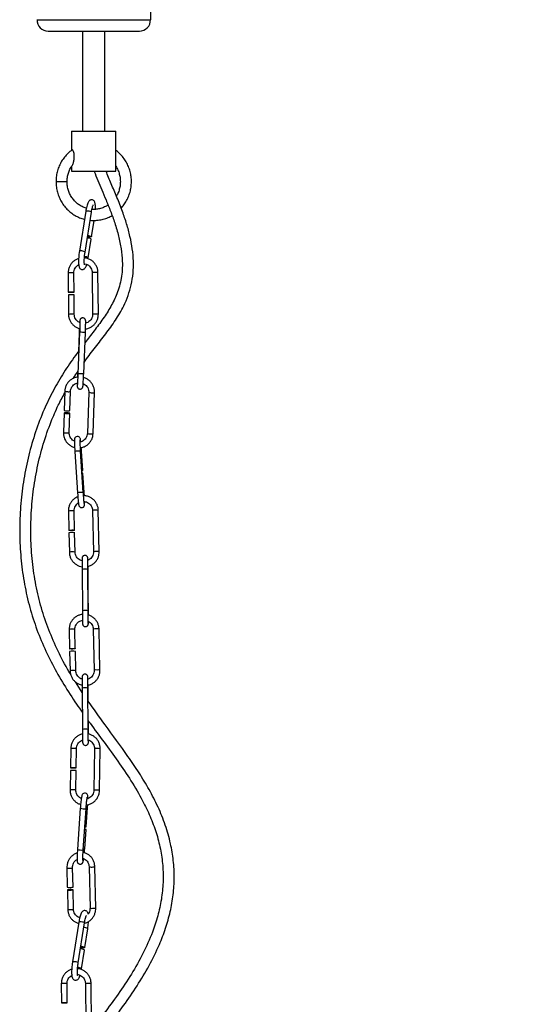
# Model space of a CAD drawing. Header units: millimetres. Extents: x 38 to 185, y 25 to 267.
# Tile 7 of 13: x 65 to 88, y 139 to 183. Entities that reach past the tile are written whole.
import ezdxf

# ---------------------------------------------------------------- set-up
doc = ezdxf.new("R2010")
doc.units = ezdxf.units.MM
doc.styles.add('SLDTEXTSTYLE0', font='TXT', dxfattribs={"width": 0.75})
doc.dimstyles.new('SLDDIMSTYLE0', dxfattribs={"dimtxt": 3.5, "dimasz": 3.302, "dimexe": 0, "dimexo": 0.0625, "dimgap": 0.875, "dimtad": 1, "dimdec": 0, "dimlfac": 10, "dimrnd": 1e-09, "dimzin": 12, "dimdsep": 46, "dimtxsty": 'SLDTEXTSTYLE0', "dimsah": 1, "dimcen": 0.09, "dimadec": 0, "dimazin": 3, "dimtfac": 1, "dimtdec": 0, "dimtofl": 0, "dimtmove": 0, "dimatfit": 3, "dimfxl": 0, "dimfrac": 2, "dimtolj": 1, "dimtzin": 12, "dimarcsym": 0})

# ---------------------------------------------------------------- blocks, each defined once
blk = doc.blocks.new('_D')
at = {"color": 7, "linetype": 'Continuous', "lineweight": 18}
for p, q in [((75.375, 190.379), (111.52, 190.379)), ((110.52, 190.379), (110.52, 25.266)), ((69.144, 25.266), (111.52, 25.266))]:
    blk.add_line(p, q, dxfattribs=at)
for points in [[(110.52, 190.379), (110.012, 187.077), (111.028, 187.077)], [(110.52, 25.266), (111.028, 28.568), (110.012, 28.568)]]:
    blk.add_solid(points, dxfattribs=at)
at = {"color": 7, "linetype": 'Continuous', "lineweight": 18, "insert": (106.008, 103.559), "char_height": 3.5, "attachment_point": 1, "rotation": 90, "style": 'SLDTEXTSTYLE0'}
blk.add_mtext('1651', dxfattribs=at)

msp = doc.modelspace()

# ---------------------------------------------------------------- linework, layer by layer
at = {"color": 1, "linetype": 'Continuous', "lineweight": 25}
for p, q in [((66.063, 183.295), (68.625, 183.295)), ((68.625, 183.295), (71.188, 183.295)), ((67.422, 175.983), (66.922, 175.983))]:
    msp.add_line(p, q, dxfattribs=at)
at = {"color": 7, "linetype": 'Continuous', "lineweight": 25}
for p, q in [((66.563, 182.779), (68.625, 182.779)), ((68.125, 182.779), (68.125, 178.261)), ((68.625, 182.779), (70.688, 182.779)), ((69.125, 178.261), (69.125, 182.779)), ((67.625, 178.261), (67.625, 177.399)), ((67.625, 178.261), (69.625, 178.261)), ((69.625, 177.166), (69.625, 178.261)), ((69.625, 176.461), (69.625, 177.166)), ((67.625, 176.674), (67.625, 176.461)), ((67.625, 176.461), (69.625, 176.461)), ((68.265, 174.646), (67.979, 172.845)), ((68.236, 172.804), (68.522, 174.605)), ((68.533, 173.501), (68.649, 174.236)), ((68.38, 172.541), (68.514, 173.385)), ((67.979, 172.845), (67.98, 172.84)), ((67.47, 171.867), (67.478, 170.994)), ((67.738, 170.996), (67.73, 171.87)), ((68.559, 171.878), (68.578, 170.008)), ((68.838, 170.01), (68.819, 171.88)), ((67.479, 170.874), (67.488, 169.997)), ((67.748, 170), (67.739, 170.876)), ((67.989, 169.186), (67.912, 167.318)), ((67.968, 169.152), (67.933, 168.319)), ((67.989, 169.186), (67.989, 169.186)), ((68.172, 167.307), (68.249, 169.175)), ((67.895, 167.398), (67.89, 167.285)), ((67.319, 166.527), (67.289, 165.659)), ((67.549, 165.651), (67.579, 166.518)), ((68.402, 166.478), (68.339, 164.62)), ((68.599, 164.612), (68.662, 166.469)), ((67.285, 165.54), (67.256, 164.67)), ((67.516, 164.661), (67.545, 165.531)), ((67.775, 163.81), (67.896, 161.944)), ((68.156, 161.961), (68.034, 163.827)), ((68.131, 162.949), (68.075, 163.82)), ((68.196, 161.954), (68.139, 162.829)), ((67.483, 161.121), (67.503, 160.251)), ((67.763, 160.257), (67.743, 161.127)), ((68.573, 161.145), (68.615, 159.282)), ((68.875, 159.287), (68.833, 161.151)), ((67.505, 160.131), (67.525, 159.258)), ((67.785, 159.263), (67.765, 160.137)), ((68.099, 158.483), (68.113, 156.618)), ((68.373, 156.62), (68.359, 158.485)), ((68.377, 157.533), (68.371, 158.404)), ((68.385, 156.539), (68.378, 157.413)), ((68.386, 156.426), (68.385, 156.539)), ((67.516, 155.77), (67.536, 154.899)), ((67.795, 154.905), (67.776, 155.776)), ((68.606, 155.794), (68.647, 153.93)), ((68.907, 153.936), (68.866, 155.8)), ((67.538, 154.78), (67.558, 153.906)), ((67.818, 153.912), (67.798, 154.786)), ((68.103, 152.93), (67.8, 153.409)), ((68.101, 153.122), (68.115, 151.257)), ((68.375, 151.259), (68.361, 153.124)), ((68.377, 152.539), (68.374, 153.043)), ((68.388, 151.178), (68.384, 151.655)), ((67.585, 150.401), (67.572, 149.528)), ((67.832, 149.524), (67.845, 150.397)), ((68.659, 150.391), (68.631, 148.523)), ((68.891, 148.519), (68.919, 150.387)), ((67.57, 149.408), (67.557, 148.533)), ((67.817, 148.529), (67.83, 149.405)), ((68.021, 147.703), (67.891, 145.84)), ((68.151, 145.822), (68.28, 147.685)), ((68.286, 146.862), (68.347, 147.733)), ((68.217, 145.869), (68.278, 146.743)), ((67.411, 145.01), (67.431, 144.139)), ((67.691, 144.145), (67.671, 145.016)), ((68.415, 145.061), (68.458, 143.196)), ((68.717, 143.202), (68.675, 145.067)), ((67.434, 144.019), (67.454, 143.145)), ((67.714, 143.151), (67.694, 144.025)), ((67.954, 142.567), (67.668, 140.766)), ((67.925, 140.725), (68.211, 142.526)), ((68.222, 141.422), (68.356, 142.263)), ((68.07, 140.462), (68.204, 141.306)), ((67.668, 140.766), (67.669, 140.761)), ((67.159, 139.788), (67.168, 138.915)), ((67.428, 138.917), (67.419, 139.791)), ((68.249, 139.799), (68.267, 137.929)), ((68.527, 137.931), (68.509, 139.801))]:
    msp.add_line(p, q, dxfattribs=at)
at = {"color": 1, "linetype": 'Continuous', "lineweight": 25, "flags": 128}
for points in [[(68.522, 174.605), (68.52, 174.61), (68.504, 174.623), (68.471, 174.637), (68.426, 174.649), (68.376, 174.657), (68.328, 174.66), (68.291, 174.659), (68.269, 174.652), (68.265, 174.646)], [(68.236, 172.804), (68.234, 172.809), (68.218, 172.822), (68.185, 172.836), (68.14, 172.848), (68.09, 172.856), (68.043, 172.859), (68.005, 172.857), (67.983, 172.851), (67.979, 172.845)], [(67.968, 169.153), (67.979, 169.154), (67.988, 169.154)], [(67.89, 167.285), (67.901, 167.286), (67.909, 167.286)], [(68.211, 142.526), (68.21, 142.531), (68.194, 142.545), (68.16, 142.558), (68.115, 142.57), (68.065, 142.578), (68.018, 142.582), (67.98, 142.58), (67.958, 142.573), (67.954, 142.567)], [(67.925, 140.725), (67.924, 140.73), (67.908, 140.743), (67.874, 140.757), (67.829, 140.769), (67.779, 140.777), (67.732, 140.78), (67.694, 140.778), (67.672, 140.772), (67.668, 140.766)]]:
    msp.add_lwpolyline(points, dxfattribs=at)
at = {"color": 7, "linetype": 'Continuous', "lineweight": 25, "flags": 128}
for points in [[(68.355, 173.555), (68.387, 173.552), (68.437, 173.544), (68.482, 173.532), (68.515, 173.519), (68.532, 173.506), (68.528, 173.495), (68.506, 173.488), (68.469, 173.486), (68.422, 173.489), (68.371, 173.498), (68.347, 173.504)], [(67.605, 170.995), (67.655, 170.995), (67.698, 170.996), (67.727, 170.996), (67.738, 170.996), (67.729, 170.996), (67.702, 170.996), (67.66, 170.995), (67.611, 170.995), (67.561, 170.994), (67.518, 170.994), (67.489, 170.994), (67.478, 170.994), (67.487, 170.994), (67.514, 170.994), (67.556, 170.994), (67.605, 170.995)], [(67.401, 165.522), (67.452, 165.521), (67.497, 165.522), (67.529, 165.525), (67.544, 165.53), (67.54, 165.536), (67.516, 165.541), (67.477, 165.546), (67.429, 165.55), (67.379, 165.551), (67.334, 165.55), (67.301, 165.546), (67.286, 165.542), (67.291, 165.536), (67.314, 165.53), (67.353, 165.525), (67.401, 165.522)], [(68.04, 164.244), (68.031, 164.314), (68.022, 164.372), (68.014, 164.399), (68.006, 164.418), (67.99, 164.442), (67.961, 164.467), (67.92, 164.485), (67.872, 164.488), (67.827, 164.473), (67.797, 164.451), (67.778, 164.427), (67.767, 164.405), (67.761, 164.388), (67.758, 164.373), (67.756, 164.352), (67.754, 164.305), (67.755, 164.232), (67.758, 164.131), (67.763, 164.014), (67.77, 163.886), (67.775, 163.81), (67.775, 163.81)], [(68.092, 162.947), (68.12, 162.948), (68.131, 162.949), (68.123, 162.948), (68.097, 162.946), (68.092, 162.945)], [(67.633, 160.264), (67.683, 160.264), (67.725, 160.263), (67.753, 160.26), (67.763, 160.256), (67.753, 160.252), (67.724, 160.248), (67.682, 160.245), (67.632, 160.243), (67.583, 160.243), (67.541, 160.244), (67.512, 160.247), (67.503, 160.251), (67.513, 160.255), (67.541, 160.259), (67.583, 160.262), (67.633, 160.264)], [(68.366, 157.537), (68.367, 157.536), (68.377, 157.533), (68.368, 157.529), (68.366, 157.529)], [(67.666, 154.913), (67.716, 154.913), (67.758, 154.912), (67.786, 154.909), (67.795, 154.905), (67.785, 154.901), (67.757, 154.897), (67.715, 154.894), (67.665, 154.892), (67.615, 154.891), (67.573, 154.893), (67.545, 154.896), (67.536, 154.899), (67.546, 154.904), (67.574, 154.908), (67.616, 154.911), (67.666, 154.913)], [(67.68, 149.531), (67.73, 149.53), (67.777, 149.529), (67.812, 149.527), (67.83, 149.525), (67.829, 149.524), (67.808, 149.522), (67.771, 149.522), (67.724, 149.522), (67.673, 149.523), (67.627, 149.524), (67.592, 149.526), (67.574, 149.528), (67.575, 149.529), (67.596, 149.531), (67.632, 149.531), (67.68, 149.531)], [(68.364, 148.139), (68.364, 148.142), (68.362, 148.219), (68.354, 148.285), (68.345, 148.312), (68.328, 148.34), (68.297, 148.369), (68.253, 148.388), (68.204, 148.39), (68.162, 148.377), (68.133, 148.356), (68.114, 148.334), (68.102, 148.314), (68.093, 148.294), (68.084, 148.263), (68.069, 148.185), (68.057, 148.098), (68.045, 147.985), (68.033, 147.86), (68.023, 147.735), (68.021, 147.703), (68.021, 147.703)], [(68.214, 146.742), (68.234, 146.741), (68.265, 146.741), (68.278, 146.742), (68.271, 146.745), (68.245, 146.749), (68.215, 146.753)], [(67.614, 144.015), (67.656, 144.018), (67.684, 144.021), (67.694, 144.025), (67.684, 144.028), (67.655, 144.03), (67.613, 144.031), (67.563, 144.031), (67.513, 144.029), (67.471, 144.026), (67.443, 144.023), (67.434, 144.019), (67.444, 144.016), (67.473, 144.014), (67.515, 144.013), (67.565, 144.013), (67.614, 144.015)], [(68.044, 141.476), (68.076, 141.473), (68.126, 141.465), (68.171, 141.453), (68.205, 141.44), (68.221, 141.427), (68.218, 141.416), (68.196, 141.409), (68.158, 141.407), (68.111, 141.411), (68.061, 141.419), (68.036, 141.425)], [(67.295, 138.916), (67.345, 138.916), (67.388, 138.917), (67.417, 138.917), (67.428, 138.917), (67.419, 138.917), (67.391, 138.917), (67.35, 138.916), (67.3, 138.916), (67.25, 138.915), (67.208, 138.915), (67.179, 138.915), (67.168, 138.915), (67.176, 138.915), (67.204, 138.915), (67.245, 138.915), (67.295, 138.916)]]:
    msp.add_lwpolyline(points, dxfattribs=at)
at = {"color": 7, "linetype": 'Continuous', "lineweight": 25}
for centre, radius, start, end in [((77.517, 183.498), 6.332, 141.1279, 181.8332), ((66.563, 183.279), 0.5, 178.1668, 270), ((70.688, 183.279), 0.5, 270, 1.8332), ((68.363, 173.208), 0.233, 49.3635, 96.4557), ((67.976, 129.467), 41.41, 90.5105, 90.6865), ((67.954, 139.546), 31.331, 90.3925, 90.6353), ((67.385, 165.887), 0.247, 247.266, 274.8101), ((67.461, 165.897), 0.262, 257.835, 289.7436), ((68.136, 162.444), 0.384, 89.5913, 95.5388), ((67.606, 159.791), 0.354, 85.2278, 106.5243), ((67.677, 159.738), 0.408, 77.4976, 95.796), ((68.367, 157.398), 0.0191, 52.6098, 90.3308), ((67.639, 154.44), 0.354, 85.2278, 106.5243), ((67.71, 154.387), 0.408, 77.4976, 95.796), ((67.64, 148.746), 0.666, 86.7424, 96.0243), ((67.713, 148.453), 0.959, 82.9871, 92.1029), ((68.251, 147.086), 0.226, 262.7907, 278.9442), ((67.534, 144.717), 0.588, 259.911, 277.5828), ((67.621, 144.384), 0.249, 267.811, 286.3137), ((68.052, 141.129), 0.233, 49.3644, 96.4557)]:
    msp.add_arc(centre, radius, start, end, dxfattribs=at)
at = {"color": 1, "linetype": 'Continuous', "lineweight": 25}
for centre, radius, start, end in [((68.231, 172.366), 0.23, 49.3791, 95.4967), ((67.974, 129.681), 42.189, 90.5114, 90.6842), ((67.932, 141.879), 29.991, 90.3871, 90.6407), ((69.067, 129.36), 42.521, 90.5128, 90.6842), ((69.108, 132.275), 39.606, 90.4178, 90.6099), ((67.996, 127.479), 42.521, 90.5128, 90.6842), ((67.966, 138.316), 31.685, 90.3938, 90.6339), ((69.081, 127.823), 42.188, 90.5114, 90.6842), ((69.114, 131.745), 38.266, 90.4145, 90.6133), ((68.049, 167.487), 1.699, 83.2214, 91.9956), ((67.971, 165.621), 1.698, 83.216, 91.9984), ((67.414, 166.755), 0.247, 247.2658, 274.8102), ((67.49, 166.767), 0.264, 257.9326, 289.5942), ((68.497, 166.706), 0.247, 247.2758, 274.8046), ((68.569, 166.772), 0.316, 260.6245, 286.9541), ((67.351, 164.897), 0.247, 247.2626, 274.812), ((67.427, 164.908), 0.262, 257.8443, 289.7296), ((68.434, 164.848), 0.247, 247.2684, 274.8076), ((68.507, 164.914), 0.316, 260.6262, 286.9524), ((68.246, 158.573), 5.258, 92.3117, 95.1451), ((68.072, 163.414), 0.406, 89.681, 95.5142), ((68.367, 156.714), 5.251, 92.3091, 95.1463), ((68.194, 161.561), 0.394, 89.6928, 95.4419), ((67.584, 160.781), 0.354, 85.2264, 106.5244), ((67.655, 160.728), 0.408, 77.5004, 95.7945), ((68.666, 160.878), 0.283, 82.5081, 109.2427), ((68.744, 160.752), 0.408, 77.4983, 95.7967), ((67.626, 158.918), 0.355, 85.2339, 106.5129), ((67.696, 158.865), 0.408, 77.4976, 95.796), ((68.708, 159.014), 0.284, 82.5332, 109.2111), ((68.786, 158.888), 0.409, 77.5088, 95.7901), ((68.233, 157.977), 0.523, 76.0575, 104.8489), ((68.359, 158.388), 0.0194, 53.2045, 90.0997), ((68.246, 156.115), 0.521, 75.9817, 104.9023), ((67.617, 155.43), 0.354, 85.2278, 106.5243), ((67.688, 155.377), 0.408, 77.4976, 95.796), ((68.699, 155.526), 0.283, 82.5058, 109.2436), ((68.777, 155.401), 0.408, 77.4989, 95.7974), ((67.659, 153.566), 0.355, 85.2371, 106.5098), ((67.729, 153.513), 0.408, 77.4976, 95.796), ((68.741, 153.662), 0.284, 82.5332, 109.2111), ((68.819, 153.537), 0.409, 77.5122, 95.7867), ((68.235, 152.616), 0.523, 76.0575, 104.8489), ((68.362, 153.027), 0.0194, 53.2035, 90.101), ((68.249, 150.754), 0.521, 75.9836, 104.9017), ((67.655, 149.739), 0.666, 86.7419, 96.0279), ((67.728, 149.444), 0.96, 82.9958, 92.0965), ((68.729, 149.729), 0.666, 86.7424, 96.0243), ((68.793, 149.241), 1.154, 83.7581, 91.3319), ((67.627, 147.871), 0.666, 86.7419, 96.0279), ((67.7, 147.571), 0.965, 83.0233, 92.0779), ((68.701, 147.86), 0.666, 86.7419, 96.0279), ((68.765, 147.372), 1.153, 83.7553, 91.3325), ((68.215, 148.633), 0.95, 258.1686, 273.898), ((68.312, 147.953), 0.223, 262.954, 278.9179), ((68.086, 146.773), 0.953, 258.1909, 273.8639), ((68.182, 146.092), 0.225, 262.7622, 278.9781), ((67.514, 145.589), 0.588, 259.9095, 277.5862), ((67.602, 145.254), 0.248, 267.7799, 286.3704), ((68.518, 145.643), 0.591, 259.978, 277.5404), ((68.605, 145.306), 0.249, 267.8162, 286.3042), ((67.557, 143.723), 0.587, 259.9033, 277.5905), ((67.644, 143.389), 0.249, 267.8111, 286.3137), ((68.561, 143.774), 0.587, 259.9025, 277.5876), ((68.648, 143.441), 0.249, 267.8278, 286.2926), ((68.204, 142.086), 0.233, 49.3795, 96.448), ((67.92, 140.288), 0.23, 49.3791, 95.4967), ((67.664, 97.586), 42.205, 90.5121, 90.6849), ((67.66, 105.57), 34.222, 90.4034, 90.6256), ((68.753, 97.595), 42.206, 90.5121, 90.6849), ((68.82, 97.799), 42.003, 90.424, 90.6051)]:
    msp.add_arc(centre, radius, start, end, dxfattribs=at)
at = {"color": 7, "linetype": 'Continuous', "lineweight": 25}
for points, knots in [([(67.657, 177.423), (67.622, 177.397), (67.525, 177.325), (67.382, 177.187), (67.236, 177.005), (67.115, 176.805), (67.021, 176.589), (66.957, 176.363), (66.926, 176.159), (66.923, 176.032), (66.922, 175.983)], [0, 0, 0, 0, 0.078806, 0.217659, 0.356638, 0.495728, 0.634925, 0.77422, 0.913598, 1, 1, 1, 1]), ([(67.68, 176.761), (67.689, 176.785), (67.713, 176.847), (67.742, 176.987), (67.753, 177.136), (67.74, 177.263), (67.715, 177.35), (67.685, 177.402), (67.662, 177.423), (67.652, 177.417), (67.649, 177.414)], [0, 0, 0, 0, 0.120534, 0.309392, 0.506136, 0.625133, 0.745018, 0.847222, 0.938969, 1, 1, 1, 1]), ([(69.867, 174.788), (69.908, 174.835), (70.002, 174.941), (70.117, 175.128), (70.216, 175.341), (70.286, 175.566), (70.325, 175.799), (70.334, 176.035), (70.312, 176.27), (70.259, 176.5), (70.177, 176.72), (70.066, 176.928), (69.929, 177.118), (69.782, 177.277), (69.673, 177.361), (69.625, 177.398)], [0, 0, 0, 0, 0.064775, 0.144012, 0.223311, 0.302667, 0.382072, 0.461515, 0.540984, 0.620464, 0.699937, 0.779391, 0.85881, 0.938182, 1, 1, 1, 1]), ([(67.422, 175.983), (67.422, 176.015), (67.425, 176.113), (67.45, 176.276), (67.509, 176.464), (67.587, 176.627), (67.654, 176.717), (67.683, 176.756)], [0, 0, 0, 0, 0.1147, 0.351739, 0.58895, 0.826244, 1, 1, 1, 1]), ([(68.193, 167.828), (68.211, 167.853), (68.373, 168.089), (68.706, 168.512), (69.172, 169.113), (69.614, 169.724), (69.955, 170.3), (70.188, 170.84), (70.333, 171.334), (70.414, 171.856), (70.429, 172.4), (70.378, 172.957), (70.272, 173.519), (70.119, 174.08), (69.919, 174.668), (69.682, 175.272), (69.42, 175.875), (69.26, 176.271), (69.182, 176.461)], [0, 0, 0, 0, 0.00973, 0.090361, 0.170319, 0.2499, 0.328871, 0.381747, 0.435605, 0.491101, 0.548283, 0.607151, 0.667479, 0.728856, 0.790848, 0.86384, 0.934292, 1, 1, 1, 1]), ([(68.647, 176.461), (68.648, 176.458), (68.695, 176.316), (68.812, 176.037), (68.993, 175.608), (69.19, 175.148), (69.391, 174.65), (69.585, 174.109), (69.754, 173.541), (69.873, 172.963), (69.925, 172.449), (69.919, 172.004), (69.876, 171.625), (69.795, 171.266), (69.65, 170.835), (69.406, 170.338), (69.046, 169.786), (68.643, 169.25), (68.368, 168.893), (68.23, 168.716)], [0, 0, 0, 0, 0.001319, 0.053723, 0.108156, 0.168049, 0.23236, 0.299333, 0.372586, 0.44261, 0.508595, 0.555423, 0.600432, 0.643726, 0.686063, 0.761838, 0.839839, 0.920167, 1, 1, 1, 1]), ([(69.625, 176.678), (69.657, 176.624), (69.723, 176.513), (69.788, 176.328), (69.826, 176.133), (69.833, 175.934), (69.811, 175.737), (69.757, 175.547), (69.703, 175.411), (69.659, 175.346), (69.651, 175.334)], [0, 0, 0, 0, 0.134123, 0.273882, 0.413472, 0.552941, 0.692344, 0.831726, 0.97114, 1, 1, 1, 1]), ([(66.922, 175.983), (66.923, 175.939), (66.925, 175.816), (66.954, 175.617), (67.017, 175.389), (67.11, 175.173), (67.229, 174.971), (67.374, 174.788), (67.542, 174.626), (67.729, 174.488), (67.933, 174.38), (68.095, 174.314), (68.189, 174.294), (68.208, 174.29)], [0, 0, 0, 0, 0.057426, 0.159342, 0.261315, 0.363275, 0.465202, 0.56708, 0.668892, 0.770628, 0.872279, 0.973847, 1, 1, 1, 1]), ([(68.291, 174.787), (68.256, 174.796), (68.16, 174.824), (68.013, 174.902), (67.855, 175.016), (67.717, 175.155), (67.602, 175.315), (67.513, 175.491), (67.453, 175.68), (67.425, 175.846), (67.423, 175.948), (67.422, 175.983)], [0, 0, 0, 0, 0.070231, 0.194215, 0.318032, 0.441641, 0.565032, 0.688215, 0.811219, 0.934083, 1, 1, 1, 1]), ([(68.704, 174.739), (68.705, 174.76), (68.707, 174.823), (68.703, 174.913), (68.693, 174.998), (68.676, 175.06), (68.646, 175.112), (68.597, 175.153), (68.533, 175.17), (68.473, 175.158), (68.428, 175.129), (68.396, 175.093), (68.366, 175.043), (68.338, 174.971), (68.308, 174.869), (68.284, 174.759), (68.27, 174.68), (68.265, 174.646)], [0, 0, 0, 0, 0.045253, 0.136092, 0.230871, 0.305253, 0.362735, 0.410786, 0.458781, 0.506374, 0.54866, 0.595396, 0.655151, 0.749998, 0.838345, 0.930959, 1, 1, 1, 1]), ([(68.522, 174.605), (68.525, 174.626), (68.535, 174.686), (68.554, 174.778), (68.577, 174.862), (68.595, 174.915), (68.608, 174.939), (68.607, 174.938), (68.606, 174.938)], [0, 0, 0, 0, 0.122862, 0.3563, 0.586187, 0.779355, 0.938925, 1, 1, 1, 1]), ([(69.274, 174.932), (69.223, 174.9), (69.118, 174.836), (68.94, 174.771), (68.752, 174.737), (68.619, 174.727), (68.551, 174.736), (68.547, 174.737)], [0, 0, 0, 0, 0.231271, 0.480899, 0.730973, 0.981403, 1, 1, 1, 1]), ([(68.464, 174.245), (68.51, 174.24), (68.632, 174.227), (68.832, 174.242), (69.057, 174.285), (69.268, 174.356), (69.396, 174.424), (69.456, 174.457)], [0, 0, 0, 0, 0.134826, 0.357286, 0.579701, 0.802117, 1, 1, 1, 1]), ([(67.943, 172.518), (67.899, 172.501), (67.808, 172.466), (67.69, 172.379), (67.592, 172.27), (67.52, 172.142), (67.476, 172.005), (67.472, 171.912), (67.47, 171.867)], [0, 0, 0, 0, 0.166109, 0.33574, 0.505372, 0.675006, 0.844642, 1, 1, 1, 1]), ([(67.976, 172.828), (67.974, 172.81), (67.964, 172.749), (67.952, 172.639), (67.942, 172.506), (67.938, 172.382), (67.941, 172.273), (67.952, 172.189), (67.969, 172.127), (67.999, 172.074), (68.048, 172.033), (68.112, 172.017), (68.172, 172.029), (68.217, 172.058), (68.249, 172.094), (68.279, 172.145), (68.3, 172.194), (68.313, 172.239), (68.315, 172.249)], [0, 0, 0, 0, 0.033892, 0.119817, 0.205957, 0.292583, 0.38063, 0.472496, 0.544592, 0.600307, 0.646881, 0.693402, 0.739531, 0.780517, 0.825817, 0.883736, 0.975668, 1, 1, 1, 1]), ([(68.212, 172.227), (68.212, 172.227), (68.212, 172.228), (68.206, 172.251), (68.201, 172.299), (68.198, 172.377), (68.201, 172.478), (68.209, 172.596), (68.221, 172.708), (68.231, 172.776), (68.236, 172.804)], [0, 0, 0, 0, 0.046552, 0.145524, 0.268833, 0.411934, 0.566711, 0.727122, 0.88993, 1, 1, 1, 1]), ([(68.819, 171.88), (68.818, 171.908), (68.814, 171.985), (68.783, 172.108), (68.718, 172.24), (68.626, 172.354), (68.511, 172.447), (68.379, 172.51), (68.274, 172.542), (68.216, 172.543), (68.206, 172.543)], [0, 0, 0, 0, 0.085619, 0.232896, 0.380363, 0.52783, 0.675296, 0.822759, 0.970221, 1, 1, 1, 1]), ([(67.73, 171.87), (67.73, 171.887), (67.732, 171.942), (67.756, 172.035), (67.815, 172.133), (67.882, 172.203), (67.932, 172.227), (67.948, 172.235)], [0, 0, 0, 0, 0.1164009, 0.3713914, 0.6270228, 0.882665, 1, 1, 1, 1]), ([(68.204, 172.282), (68.212, 172.281), (68.259, 172.279), (68.339, 172.244), (68.434, 172.179), (68.506, 172.088), (68.551, 171.985), (68.557, 171.912), (68.559, 171.878)], [0, 0, 0, 0, 0.043507, 0.238714, 0.43392, 0.62912, 0.82431, 1, 1, 1, 1]), ([(67.488, 169.997), (67.489, 169.969), (67.493, 169.892), (67.524, 169.769), (67.589, 169.637), (67.682, 169.522), (67.797, 169.431), (67.904, 169.374), (67.974, 169.358), (67.996, 169.354)], [0, 0, 0, 0, 0.096071, 0.261326, 0.426796, 0.592265, 0.757732, 0.923197, 1, 1, 1, 1]), ([(67.992, 169.628), (67.985, 169.631), (67.941, 169.645), (67.874, 169.7), (67.802, 169.789), (67.757, 169.893), (67.751, 169.965), (67.748, 170)], [0, 0, 0, 0, 0.049693, 0.293367, 0.537033, 0.78069, 1, 1, 1, 1]), ([(68.249, 169.175), (68.25, 169.198), (68.253, 169.264), (68.257, 169.372), (68.26, 169.488), (68.263, 169.585), (68.264, 169.659), (68.263, 169.696), (68.262, 169.716), (68.259, 169.734), (68.253, 169.757), (68.239, 169.784), (68.212, 169.813), (68.174, 169.834), (68.127, 169.841), (68.084, 169.832), (68.05, 169.812), (68.028, 169.789), (68.015, 169.768), (68.008, 169.75), (68.004, 169.738), (68.002, 169.726), (67.999, 169.711), (67.997, 169.686), (67.994, 169.649), (67.992, 169.628)], [0, 0, 0, 0, 0.047238, 0.137638, 0.228262, 0.319077, 0.410396, 0.503591, 0.54178, 0.559101, 0.574501, 0.597527, 0.623768, 0.654483, 0.686983, 0.719043, 0.744548, 0.766089, 0.784338, 0.79889, 0.810806, 0.825114, 0.851931, 0.917577, 1, 1, 1, 1]), ([(68.578, 170.008), (68.577, 169.99), (68.575, 169.935), (68.551, 169.843), (68.493, 169.743), (68.408, 169.664), (68.325, 169.615), (68.269, 169.605), (68.251, 169.602)], [0, 0, 0, 0, 0.092422, 0.294892, 0.497868, 0.700853, 0.903843, 1, 1, 1, 1]), ([(68.255, 169.338), (68.291, 169.344), (68.375, 169.356), (68.498, 169.412), (68.617, 169.497), (68.715, 169.607), (68.787, 169.735), (68.831, 169.872), (68.835, 169.966), (68.838, 170.01)], [0, 0, 0, 0, 0.110762, 0.261074, 0.411387, 0.561701, 0.712017, 0.862335, 1, 1, 1, 1]), ([(67.977, 169.358), (67.976, 169.339), (67.973, 169.282), (67.97, 169.21), (67.968, 169.161), (67.968, 169.152)], [0, 0, 0, 0, 0.291486, 0.883595, 1, 1, 1, 1]), ([(68.003, 169.691), (68.003, 169.691), (68.003, 169.692), (68.004, 169.678), (68.004, 169.643), (68.003, 169.577), (68, 169.483), (67.996, 169.369), (67.993, 169.266), (67.99, 169.204), (67.989, 169.186)], [0, 0, 0, 0, 0.021789, 0.108362, 0.241312, 0.403288, 0.575229, 0.749882, 0.925371, 1, 1, 1, 1]), ([(67.955, 168.347), (67.902, 168.278), (67.664, 167.962), (67.266, 167.373), (66.789, 166.56), (66.357, 165.665), (65.983, 164.69), (65.678, 163.638), (65.458, 162.56), (65.322, 161.468), (65.269, 160.373), (65.301, 159.282), (65.419, 158.206), (65.624, 157.154), (65.916, 156.132), (66.291, 155.145), (66.746, 154.196), (67.27, 153.284), (67.732, 152.57), (68.023, 152.163), (68.109, 152.042)], [0, 0, 0, 0, 0.014851, 0.067828, 0.121645, 0.175928, 0.237681, 0.300171, 0.363152, 0.425868, 0.48834, 0.550727, 0.612509, 0.673502, 0.734087, 0.794322, 0.854281, 0.914307, 0.974549, 1, 1, 1, 1]), ([(67.905, 167.161), (67.876, 167.158), (67.8, 167.15), (67.682, 167.103), (67.559, 167.024), (67.457, 166.92), (67.38, 166.797), (67.331, 166.663), (67.323, 166.571), (67.319, 166.527)], [0, 0, 0, 0, 0.090906, 0.244906, 0.398804, 0.552619, 0.706383, 0.860127, 1, 1, 1, 1]), ([(67.707, 167.107), (67.739, 167.161), (67.804, 167.271), (67.878, 167.375), (67.917, 167.429)], [0, 0, 0, 0, 0.4864747, 1, 1, 1, 1]), ([(67.877, 166.894), (67.877, 166.889), (67.876, 166.851), (67.876, 166.802), (67.876, 166.763), (67.877, 166.744), (67.88, 166.725), (67.886, 166.703), (67.901, 166.676), (67.927, 166.647), (67.966, 166.626), (68.012, 166.619), (68.056, 166.628), (68.089, 166.648), (68.111, 166.67), (68.125, 166.692), (68.132, 166.71), (68.135, 166.722), (68.138, 166.733), (68.14, 166.749), (68.143, 166.776), (68.147, 166.833), (68.153, 166.922), (68.159, 167.033), (68.165, 167.155), (68.169, 167.249), (68.171, 167.299), (68.172, 167.307)], [0, 0, 0, 0, 0.013313, 0.097902, 0.184229, 0.219604, 0.235648, 0.249914, 0.271242, 0.295549, 0.324, 0.354105, 0.383802, 0.407428, 0.427382, 0.444286, 0.457765, 0.468802, 0.482057, 0.506897, 0.567706, 0.649632, 0.736213, 0.820767, 0.904832, 0.984364, 1, 1, 1, 1]), ([(67.912, 167.318), (67.911, 167.295), (67.908, 167.229), (67.903, 167.121), (67.897, 167.003), (67.891, 166.903), (67.886, 166.829), (67.884, 166.793), (67.881, 166.778), (67.882, 166.78), (67.882, 166.781)], [0, 0, 0, 0, 0.087763, 0.255659, 0.423723, 0.591431, 0.758229, 0.90199, 0.978847, 1, 1, 1, 1]), ([(67.89, 167.285), (67.889, 167.262), (67.888, 167.219), (67.886, 167.178), (67.885, 167.159)], [0, 0, 0, 0, 0.532779, 1, 1, 1, 1]), ([(68.662, 166.469), (68.662, 166.497), (68.661, 166.574), (68.635, 166.698), (68.576, 166.832), (68.489, 166.951), (68.379, 167.048), (68.268, 167.114), (68.193, 167.134), (68.164, 167.141)], [0, 0, 0, 0, 0.093784, 0.255115, 0.416715, 0.57842, 0.740213, 0.902055, 1, 1, 1, 1]), ([(67.579, 166.518), (67.58, 166.535), (67.584, 166.59), (67.612, 166.679), (67.674, 166.775), (67.761, 166.848), (67.837, 166.889), (67.882, 166.895), (67.891, 166.896)], [0, 0, 0, 0, 0.097311, 0.310329, 0.524139, 0.738326, 0.952663, 1, 1, 1, 1]), ([(68.137, 166.876), (68.157, 166.869), (68.213, 166.848), (68.289, 166.783), (68.357, 166.69), (68.398, 166.585), (68.4, 166.512), (68.402, 166.478)], [0, 0, 0, 0, 0.126389, 0.349805, 0.57299, 0.796114, 1, 1, 1, 1]), ([(67.583, 153.752), (67.58, 153.756), (67.392, 154.055), (67.066, 154.677), (66.631, 155.627), (66.285, 156.62), (66.026, 157.648), (65.855, 158.708), (65.775, 159.792), (65.784, 160.887), (65.878, 161.984), (66.061, 163.07), (66.33, 164.134), (66.658, 165.074), (66.99, 165.843), (67.217, 166.263), (67.316, 166.447)], [0, 0, 0, 0, 0.001256, 0.07985, 0.158463, 0.237509, 0.317234, 0.397905, 0.479832, 0.562429, 0.645059, 0.728223, 0.811001, 0.89239, 0.952844, 1, 1, 1, 1]), ([(67.256, 164.67), (67.256, 164.641), (67.256, 164.565), (67.282, 164.441), (67.341, 164.307), (67.428, 164.188), (67.538, 164.091), (67.652, 164.023), (67.732, 164.002), (67.764, 163.994)], [0, 0, 0, 0, 0.092633, 0.251979, 0.411592, 0.57131, 0.731113, 0.890966, 1, 1, 1, 1]), ([(67.754, 164.273), (67.743, 164.278), (67.696, 164.296), (67.628, 164.356), (67.56, 164.448), (67.52, 164.554), (67.517, 164.626), (67.516, 164.661)], [0, 0, 0, 0, 0.074507, 0.311189, 0.547629, 0.784006, 1, 1, 1, 1]), ([(68.339, 164.62), (68.338, 164.603), (68.334, 164.548), (68.305, 164.459), (68.244, 164.363), (68.157, 164.29), (68.077, 164.248), (68.027, 164.242), (68.015, 164.24)], [0, 0, 0, 0, 0.095082, 0.30323, 0.512148, 0.721434, 0.930868, 1, 1, 1, 1]), ([(68.025, 163.979), (68.049, 163.982), (68.122, 163.989), (68.236, 164.036), (68.358, 164.114), (68.461, 164.218), (68.538, 164.342), (68.586, 164.475), (68.595, 164.568), (68.599, 164.612)], [0, 0, 0, 0, 0.078502, 0.234603, 0.390601, 0.546515, 0.702376, 0.858218, 1, 1, 1, 1]), ([(68.034, 163.827), (68.033, 163.85), (68.029, 163.915), (68.023, 164.022), (68.017, 164.137), (68.014, 164.232), (68.014, 164.296), (68.015, 164.329), (68.015, 164.332), (68.015, 164.333)], [0, 0, 0, 0, 0.0931535, 0.2713128, 0.449466, 0.6267623, 0.801849, 0.9352731, 1, 1, 1, 1]), ([(68.075, 163.82), (68.073, 163.843), (68.069, 163.899), (68.065, 163.953), (68.063, 163.984)], [0, 0, 0, 0, 0.41299, 1, 1, 1, 1]), ([(67.896, 161.944), (67.898, 161.921), (67.902, 161.854), (67.91, 161.745), (67.92, 161.627), (67.93, 161.525), (67.94, 161.445), (67.947, 161.401), (67.953, 161.373), (67.964, 161.347), (67.981, 161.32), (68.01, 161.294), (68.051, 161.276), (68.099, 161.274), (68.142, 161.287), (68.174, 161.311), (68.194, 161.336), (68.205, 161.36), (68.211, 161.378), (68.214, 161.396), (68.216, 161.42), (68.217, 161.46), (68.217, 161.504), (68.216, 161.539), (68.216, 161.543)], [0, 0, 0, 0, 0.0454345, 0.1323918, 0.219601, 0.3071211, 0.3954568, 0.4866727, 0.5309841, 0.551727, 0.5732775, 0.6000908, 0.6301567, 0.6619539, 0.6936014, 0.7188669, 0.7405239, 0.7594059, 0.7762329, 0.7956687, 0.8308254, 0.9054692, 0.9909955, 1, 1, 1, 1]), ([(68.203, 161.448), (68.203, 161.448), (68.203, 161.448), (68.2, 161.466), (68.194, 161.507), (68.186, 161.579), (68.177, 161.677), (68.167, 161.794), (68.16, 161.893), (68.157, 161.948), (68.156, 161.961)], [0, 0, 0, 0, 0.034154, 0.130623, 0.265656, 0.426613, 0.597823, 0.77241, 0.948164, 1, 1, 1, 1]), ([(68.833, 161.151), (68.831, 161.179), (68.827, 161.256), (68.793, 161.378), (68.727, 161.508), (68.633, 161.622), (68.517, 161.712), (68.385, 161.775), (68.265, 161.807), (68.191, 161.806), (68.167, 161.805)], [0, 0, 0, 0, 0.081985, 0.222908, 0.364009, 0.505122, 0.646254, 0.787413, 0.928599, 1, 1, 1, 1]), ([(68.205, 161.805), (68.204, 161.829), (68.201, 161.878), (68.198, 161.929), (68.196, 161.954)], [0, 0, 0, 0, 0.498246, 1, 1, 1, 1]), ([(67.91, 161.758), (67.879, 161.746), (67.802, 161.715), (67.697, 161.634), (67.6, 161.525), (67.53, 161.396), (67.488, 161.259), (67.485, 161.166), (67.483, 161.121)], [0, 0, 0, 0, 0.122563, 0.301179, 0.479773, 0.658334, 0.836862, 1, 1, 1, 1]), ([(67.743, 161.127), (67.743, 161.144), (67.744, 161.199), (67.768, 161.292), (67.826, 161.39), (67.885, 161.456), (67.927, 161.477), (67.936, 161.482)], [0, 0, 0, 0, 0.12293, 0.392554, 0.662834, 0.93303, 1, 1, 1, 1]), ([(68.19, 161.544), (68.206, 161.544), (68.26, 161.543), (68.348, 161.508), (68.443, 161.444), (68.516, 161.354), (68.563, 161.252), (68.57, 161.179), (68.573, 161.145)], [0, 0, 0, 0, 0.077449, 0.265444, 0.453447, 0.641513, 0.82968, 1, 1, 1, 1]), ([(67.525, 159.258), (67.527, 159.229), (67.531, 159.153), (67.564, 159.031), (67.631, 158.9), (67.725, 158.787), (67.841, 158.697), (67.97, 158.632), (68.064, 158.615), (68.109, 158.606)], [0, 0, 0, 0, 0.089074, 0.242184, 0.395491, 0.548807, 0.702146, 0.855514, 1, 1, 1, 1]), ([(68.105, 158.872), (68.073, 158.881), (68.005, 158.901), (67.915, 158.966), (67.841, 159.054), (67.795, 159.157), (67.788, 159.229), (67.785, 159.263)], [0, 0, 0, 0, 0.1794475, 0.3894631, 0.599545, 0.809745, 1, 1, 1, 1]), ([(68.364, 158.896), (68.364, 158.901), (68.363, 158.934), (68.362, 158.964), (68.361, 158.988), (68.36, 158.999), (68.358, 159.012), (68.353, 159.032), (68.342, 159.058), (68.318, 159.086), (68.282, 159.11), (68.236, 159.121), (68.19, 159.115), (68.153, 159.095), (68.129, 159.072), (68.114, 159.049), (68.106, 159.028), (68.102, 159.014), (68.101, 159.005), (68.1, 158.997), (68.099, 158.986), (68.099, 158.965), (68.098, 158.917), (68.097, 158.835), (68.097, 158.73), (68.098, 158.61), (68.098, 158.525), (68.099, 158.483)], [0, 0, 0, 0, 0.015584, 0.106335, 0.163291, 0.191265, 0.207128, 0.218942, 0.23946, 0.265504, 0.294576, 0.326418, 0.361289, 0.388229, 0.410538, 0.429439, 0.4449, 0.456053, 0.464763, 0.475638, 0.496405, 0.553335, 0.640763, 0.73325, 0.823757, 0.913843, 1, 1, 1, 1]), ([(68.358, 158.622), (68.374, 158.625), (68.438, 158.636), (68.542, 158.688), (68.661, 158.773), (68.758, 158.884), (68.828, 159.013), (68.87, 159.15), (68.873, 159.243), (68.875, 159.287)], [0, 0, 0, 0, 0.054192, 0.214171, 0.37414, 0.534087, 0.694005, 0.853894, 1, 1, 1, 1]), ([(68.615, 159.282), (68.614, 159.264), (68.613, 159.209), (68.59, 159.117), (68.533, 159.018), (68.454, 158.938), (68.388, 158.907), (68.358, 158.892)], [0, 0, 0, 0, 0.1048606, 0.3348524, 0.5654072, 0.7958829, 1, 1, 1, 1]), ([(68.359, 158.485), (68.358, 158.507), (68.358, 158.573), (68.357, 158.679), (68.357, 158.79), (68.357, 158.882), (68.358, 158.941), (68.359, 158.971), (68.359, 158.972), (68.359, 158.973)], [0, 0, 0, 0, 0.0927599, 0.2702078, 0.4478411, 0.6251519, 0.8015627, 0.9424821, 1, 1, 1, 1]), ([(68.371, 158.404), (68.371, 158.427), (68.37, 158.493), (68.369, 158.569), (68.369, 158.617), (68.369, 158.624)], [0, 0, 0, 0, 0.306181, 0.892029, 1, 1, 1, 1]), ([(68.125, 156.454), (68.078, 156.447), (67.982, 156.432), (67.848, 156.37), (67.73, 156.284), (67.633, 156.173), (67.563, 156.044), (67.521, 155.907), (67.518, 155.814), (67.516, 155.77)], [0, 0, 0, 0, 0.142825, 0.287812, 0.432788, 0.577746, 0.72268, 0.867586, 1, 1, 1, 1]), ([(68.113, 156.618), (68.113, 156.595), (68.113, 156.528), (68.114, 156.418), (68.116, 156.297), (68.118, 156.191), (68.12, 156.107), (68.121, 156.057), (68.122, 156.034), (68.123, 156.023), (68.125, 156.01), (68.13, 155.99), (68.141, 155.964), (68.165, 155.935), (68.201, 155.912), (68.247, 155.901), (68.294, 155.907), (68.33, 155.927), (68.354, 155.95), (68.369, 155.973), (68.377, 155.993), (68.381, 156.008), (68.382, 156.017), (68.383, 156.025), (68.384, 156.036), (68.385, 156.057), (68.386, 156.093), (68.386, 156.134), (68.386, 156.148)], [0, 0, 0, 0, 0.043568, 0.126931, 0.21046, 0.294055, 0.377821, 0.4621, 0.514995, 0.540973, 0.555703, 0.566677, 0.585731, 0.609916, 0.636914, 0.666486, 0.69887, 0.723889, 0.744606, 0.762161, 0.776517, 0.786875, 0.794965, 0.805064, 0.82435, 0.87722, 0.958412, 1, 1, 1, 1]), ([(68.382, 156.05), (68.382, 156.051), (68.382, 156.052), (68.381, 156.07), (68.379, 156.113), (68.378, 156.188), (68.376, 156.289), (68.375, 156.408), (68.373, 156.522), (68.373, 156.593), (68.373, 156.62)], [0, 0, 0, 0, 0.036314, 0.132657, 0.267433, 0.421466, 0.580045, 0.739742, 0.899779, 1, 1, 1, 1]), ([(68.866, 155.8), (68.864, 155.828), (68.859, 155.904), (68.826, 156.026), (68.76, 156.157), (68.666, 156.271), (68.55, 156.359), (68.45, 156.413), (68.388, 156.426), (68.374, 156.429)], [0, 0, 0, 0, 0.098963, 0.269075, 0.439398, 0.609738, 0.780101, 0.950494, 1, 1, 1, 1]), ([(67.776, 155.776), (67.776, 155.793), (67.777, 155.848), (67.801, 155.94), (67.858, 156.04), (67.941, 156.12), (68.033, 156.173), (68.098, 156.185), (68.126, 156.19)], [0, 0, 0, 0, 0.087792, 0.280346, 0.473372, 0.666334, 0.859193, 1, 1, 1, 1]), ([(68.379, 156.153), (68.411, 156.133), (68.477, 156.093), (68.549, 156.002), (68.596, 155.901), (68.603, 155.828), (68.606, 155.794)], [0, 0, 0, 0, 0.255528, 0.511699, 0.768004, 1, 1, 1, 1]), ([(67.558, 153.906), (67.559, 153.878), (67.564, 153.801), (67.597, 153.679), (67.664, 153.549), (67.758, 153.435), (67.874, 153.346), (67.994, 153.285), (68.077, 153.269), (68.111, 153.262)], [0, 0, 0, 0, 0.092082, 0.250362, 0.408844, 0.567338, 0.725854, 0.884401, 1, 1, 1, 1]), ([(68.107, 153.531), (68.086, 153.538), (68.028, 153.555), (67.948, 153.615), (67.874, 153.703), (67.828, 153.805), (67.821, 153.878), (67.818, 153.912)], [0, 0, 0, 0, 0.127812, 0.35104, 0.574346, 0.797767, 1, 1, 1, 1]), ([(68.361, 153.264), (68.387, 153.269), (68.461, 153.281), (68.575, 153.336), (68.694, 153.422), (68.791, 153.533), (68.861, 153.661), (68.903, 153.798), (68.906, 153.892), (68.907, 153.936)], [0, 0, 0, 0, 0.084964, 0.239738, 0.394502, 0.549245, 0.70396, 0.858648, 1, 1, 1, 1]), ([(68.647, 153.93), (68.647, 153.913), (68.646, 153.858), (68.623, 153.766), (68.566, 153.665), (68.482, 153.587), (68.41, 153.541), (68.367, 153.532), (68.361, 153.53)], [0, 0, 0, 0, 0.098494, 0.314523, 0.531081, 0.747564, 0.963937, 1, 1, 1, 1]), ([(68.367, 153.532), (68.367, 153.538), (68.366, 153.572), (68.365, 153.603), (68.364, 153.627), (68.363, 153.638), (68.361, 153.651), (68.356, 153.671), (68.345, 153.697), (68.321, 153.726), (68.285, 153.749), (68.239, 153.76), (68.192, 153.754), (68.156, 153.734), (68.132, 153.711), (68.117, 153.688), (68.109, 153.667), (68.105, 153.653), (68.104, 153.644), (68.103, 153.636), (68.102, 153.625), (68.101, 153.605), (68.101, 153.556), (68.1, 153.474), (68.1, 153.369), (68.1, 153.249), (68.101, 153.164), (68.101, 153.122)], [0, 0, 0, 0, 0.018711, 0.109174, 0.16595, 0.193834, 0.209647, 0.221425, 0.241878, 0.267837, 0.296817, 0.328558, 0.363318, 0.390173, 0.41241, 0.431252, 0.446663, 0.457779, 0.466462, 0.477303, 0.498004, 0.554753, 0.641904, 0.734098, 0.824315, 0.914117, 1, 1, 1, 1]), ([(68.361, 153.124), (68.361, 153.146), (68.361, 153.212), (68.36, 153.318), (68.36, 153.429), (68.36, 153.521), (68.361, 153.58), (68.362, 153.61), (68.362, 153.611), (68.362, 153.612)], [0, 0, 0, 0, 0.092764, 0.270208, 0.447841, 0.625152, 0.801563, 0.942482, 1, 1, 1, 1]), ([(68.374, 153.043), (68.373, 153.066), (68.373, 153.132), (68.372, 153.21), (68.372, 153.258), (68.371, 153.266)], [0, 0, 0, 0, 0.301273, 0.877729, 1, 1, 1, 1]), ([(67.898, 136.115), (68.092, 136.362), (68.569, 136.972), (69.276, 137.857), (69.984, 138.798), (70.592, 139.682), (71.141, 140.595), (71.57, 141.464), (71.883, 142.28), (72.095, 143.033), (72.229, 143.8), (72.278, 144.574), (72.237, 145.347), (72.105, 146.142), (71.874, 146.951), (71.543, 147.766), (71.139, 148.551), (70.678, 149.311), (70.018, 150.287), (69.216, 151.347), (68.623, 152.19), (68.366, 152.555)], [0, 0, 0, 0, 0.050239, 0.123797, 0.181201, 0.238512, 0.295311, 0.351279, 0.393225, 0.434829, 0.476227, 0.517512, 0.558581, 0.599686, 0.646109, 0.692931, 0.739986, 0.787339, 0.834936, 0.928511, 1, 1, 1, 1]), ([(68.372, 151.672), (68.403, 151.629), (68.638, 151.297), (69.096, 150.689), (69.722, 149.83), (70.317, 148.954), (70.806, 148.123), (71.184, 147.339), (71.457, 146.613), (71.651, 145.871), (71.758, 145.116), (71.773, 144.354), (71.696, 143.593), (71.531, 142.84), (71.261, 142.018), (70.864, 141.137), (70.335, 140.209), (69.736, 139.31), (69.104, 138.456), (68.67, 137.904), (68.46, 137.637)], [0, 0, 0, 0, 0.009991, 0.077112, 0.144307, 0.211245, 0.277583, 0.326852, 0.375804, 0.424079, 0.471862, 0.519702, 0.567948, 0.616384, 0.665299, 0.731462, 0.798882, 0.867206, 0.935719, 1, 1, 1, 1]), ([(68.115, 151.257), (68.116, 151.234), (68.116, 151.168), (68.117, 151.057), (68.119, 150.936), (68.121, 150.83), (68.122, 150.746), (68.124, 150.696), (68.125, 150.673), (68.126, 150.662), (68.128, 150.649), (68.133, 150.629), (68.144, 150.603), (68.168, 150.574), (68.204, 150.551), (68.25, 150.54), (68.296, 150.546), (68.333, 150.566), (68.357, 150.589), (68.372, 150.612), (68.38, 150.632), (68.384, 150.647), (68.385, 150.656), (68.386, 150.664), (68.387, 150.675), (68.388, 150.696), (68.388, 150.73), (68.388, 150.77), (68.389, 150.782)], [0, 0, 0, 0, 0.043808, 0.127631, 0.211619, 0.295678, 0.379906, 0.46465, 0.517836, 0.543958, 0.55877, 0.569804, 0.588963, 0.613282, 0.640429, 0.670165, 0.702727, 0.727884, 0.748717, 0.766367, 0.780802, 0.791218, 0.799352, 0.809507, 0.8289, 0.88206, 0.963702, 1, 1, 1, 1]), ([(68.385, 150.689), (68.385, 150.69), (68.385, 150.691), (68.384, 150.709), (68.382, 150.753), (68.381, 150.827), (68.379, 150.928), (68.377, 151.047), (68.376, 151.161), (68.376, 151.232), (68.375, 151.259)], [0, 0, 0, 0, 0.036315, 0.132656, 0.267434, 0.421466, 0.580046, 0.739742, 0.899782, 1, 1, 1, 1]), ([(68.388, 151.053), (68.388, 151.053), (68.388, 151.092), (68.388, 151.135), (68.388, 151.178)], [0, 0, 0, 0, 0.014602, 1, 1, 1, 1]), ([(68.128, 151.053), (68.109, 151.05), (68.042, 151.04), (67.935, 150.991), (67.815, 150.909), (67.715, 150.801), (67.641, 150.675), (67.595, 150.539), (67.588, 150.446), (67.585, 150.401)], [0, 0, 0, 0, 0.063819, 0.221926, 0.380114, 0.538425, 0.696877, 0.855462, 1, 1, 1, 1]), ([(67.845, 150.397), (67.846, 150.415), (67.849, 150.47), (67.875, 150.561), (67.935, 150.66), (68.019, 150.736), (68.087, 150.779), (68.126, 150.787), (68.129, 150.787)], [0, 0, 0, 0, 0.101339, 0.321694, 0.542512, 0.763412, 0.984673, 1, 1, 1, 1]), ([(68.919, 150.387), (68.918, 150.416), (68.916, 150.492), (68.888, 150.616), (68.827, 150.749), (68.739, 150.866), (68.627, 150.96), (68.505, 151.027), (68.418, 151.046), (68.377, 151.056)], [0, 0, 0, 0, 0.090005, 0.245438, 0.401053, 0.556576, 0.711975, 0.867235, 1, 1, 1, 1]), ([(68.382, 150.784), (68.404, 150.777), (68.462, 150.758), (68.541, 150.695), (68.61, 150.605), (68.653, 150.5), (68.657, 150.426), (68.659, 150.391)], [0, 0, 0, 0, 0.1381078, 0.3587057, 0.578978, 0.7987076, 1, 1, 1, 1]), ([(67.557, 148.533), (67.557, 148.504), (67.559, 148.427), (67.587, 148.304), (67.648, 148.171), (67.737, 148.054), (67.849, 147.961), (67.95, 147.902), (68.016, 147.886), (68.035, 147.882)], [0, 0, 0, 0, 0.096856, 0.26413, 0.431592, 0.598963, 0.766196, 0.93328, 1, 1, 1, 1]), ([(68.064, 148.147), (68.052, 148.151), (68.004, 148.167), (67.935, 148.225), (67.865, 148.315), (67.823, 148.42), (67.819, 148.494), (67.817, 148.529)], [0, 0, 0, 0, 0.080305, 0.315697, 0.550742, 0.785208, 1, 1, 1, 1]), ([(68.294, 147.858), (68.331, 147.863), (68.416, 147.874), (68.541, 147.928), (68.661, 148.011), (68.76, 148.119), (68.834, 148.245), (68.881, 148.381), (68.887, 148.474), (68.891, 148.519)], [0, 0, 0, 0, 0.116445, 0.265664, 0.414959, 0.56437, 0.713914, 0.863587, 1, 1, 1, 1]), ([(68.631, 148.523), (68.63, 148.505), (68.627, 148.45), (68.6, 148.359), (68.541, 148.26), (68.457, 148.183), (68.381, 148.138), (68.334, 148.13), (68.324, 148.128)], [0, 0, 0, 0, 0.096837, 0.307407, 0.518415, 0.7295, 0.940929, 1, 1, 1, 1]), ([(68.28, 147.685), (68.282, 147.707), (68.286, 147.773), (68.295, 147.88), (68.307, 147.997), (68.319, 148.096), (68.329, 148.164), (68.337, 148.201), (68.338, 148.205), (68.338, 148.207)], [0, 0, 0, 0, 0.091596, 0.266789, 0.441911, 0.615964, 0.787366, 0.920953, 1, 1, 1, 1]), ([(68.347, 147.733), (68.348, 147.756), (68.352, 147.802), (68.354, 147.846), (68.355, 147.868)], [0, 0, 0, 0, 0.498668, 1, 1, 1, 1]), ([(67.891, 145.84), (67.89, 145.817), (67.885, 145.75), (67.879, 145.641), (67.875, 145.525), (67.873, 145.426), (67.876, 145.347), (67.878, 145.308), (67.891, 145.263), (67.909, 145.231), (67.94, 145.201), (67.984, 145.181), (68.033, 145.179), (68.075, 145.193), (68.105, 145.215), (68.125, 145.238), (68.138, 145.26), (68.147, 145.284), (68.157, 145.32), (68.165, 145.364), (68.172, 145.413), (68.174, 145.427)], [0, 0, 0, 0, 0.0472856, 0.137822, 0.2287338, 0.3202843, 0.413589, 0.5147513, 0.5452985, 0.5726193, 0.6035363, 0.6371886, 0.6715896, 0.7028437, 0.7290174, 0.7526552, 0.7754218, 0.8033434, 0.8537548, 0.9596911, 1, 1, 1, 1]), ([(68.137, 145.348), (68.137, 145.349), (68.136, 145.353), (68.134, 145.381), (68.134, 145.436), (68.135, 145.52), (68.139, 145.627), (68.144, 145.732), (68.149, 145.798), (68.151, 145.822)], [0, 0, 0, 0, 0.073333, 0.194687, 0.349098, 0.524671, 0.708742, 0.895925, 1, 1, 1, 1]), ([(68.203, 145.69), (68.204, 145.697), (68.208, 145.744), (68.213, 145.806), (68.217, 145.859), (68.217, 145.869)], [0, 0, 0, 0, 0.12884, 0.821421, 1, 1, 1, 1]), ([(67.882, 145.684), (67.869, 145.681), (67.812, 145.668), (67.718, 145.615), (67.608, 145.527), (67.518, 145.413), (67.453, 145.283), (67.415, 145.146), (67.413, 145.054), (67.411, 145.01)], [0, 0, 0, 0, 0.045888, 0.206382, 0.367427, 0.529202, 0.691706, 0.854826, 1, 1, 1, 1]), ([(67.671, 145.016), (67.672, 145.034), (67.672, 145.089), (67.693, 145.182), (67.744, 145.282), (67.806, 145.357), (67.855, 145.386), (67.875, 145.398)], [0, 0, 0, 0, 0.114571, 0.35682, 0.599252, 0.841756, 1, 1, 1, 1]), ([(68.134, 145.44), (68.156, 145.434), (68.212, 145.42), (68.29, 145.363), (68.358, 145.279), (68.404, 145.175), (68.412, 145.099), (68.415, 145.061)], [0, 0, 0, 0, 0.147675, 0.365025, 0.579703, 0.791273, 1, 1, 1, 1]), ([(68.675, 145.067), (68.674, 145.095), (68.669, 145.171), (68.638, 145.293), (68.575, 145.424), (68.486, 145.537), (68.375, 145.624), (68.259, 145.683), (68.178, 145.697), (68.143, 145.703)], [0, 0, 0, 0, 0.090063, 0.248241, 0.406625, 0.564674, 0.722094, 0.87869, 1, 1, 1, 1]), ([(67.454, 143.145), (67.455, 143.117), (67.46, 143.04), (67.491, 142.918), (67.554, 142.788), (67.643, 142.675), (67.754, 142.588), (67.857, 142.534), (67.924, 142.521), (67.946, 142.517)], [0, 0, 0, 0, 0.094378, 0.260132, 0.426104, 0.591723, 0.756684, 0.920782, 1, 1, 1, 1]), ([(67.995, 142.772), (67.972, 142.778), (67.917, 142.792), (67.839, 142.849), (67.77, 142.933), (67.724, 143.037), (67.717, 143.113), (67.714, 143.151)], [0, 0, 0, 0, 0.147842, 0.365152, 0.579785, 0.791314, 1, 1, 1, 1]), ([(68.21, 142.519), (68.235, 142.524), (68.305, 142.539), (68.411, 142.597), (68.521, 142.685), (68.611, 142.799), (68.675, 142.929), (68.713, 143.066), (68.716, 143.158), (68.717, 143.202)], [0, 0, 0, 0, 0.086844, 0.240447, 0.39458, 0.549411, 0.704939, 0.86106, 1, 1, 1, 1]), ([(68.458, 143.196), (68.457, 143.178), (68.457, 143.123), (68.434, 143.032), (68.404, 142.958), (68.379, 142.93), (68.378, 142.928)], [0, 0, 0, 0, 0.187169, 0.582942, 0.979015, 1, 1, 1, 1]), ([(68.378, 142.928), (68.373, 142.948), (68.365, 142.983), (68.336, 143.033), (68.286, 143.074), (68.223, 143.091), (68.163, 143.079), (68.117, 143.05), (68.085, 143.014), (68.056, 142.964), (68.027, 142.892), (67.998, 142.79), (67.973, 142.68), (67.96, 142.601), (67.954, 142.567)], [0, 0, 0, 0, 0.088685, 0.164083, 0.227114, 0.290071, 0.352499, 0.407967, 0.469272, 0.547654, 0.672067, 0.787954, 0.909439, 1, 1, 1, 1]), ([(68.211, 142.526), (68.214, 142.547), (68.224, 142.607), (68.243, 142.699), (68.266, 142.783), (68.284, 142.836), (68.297, 142.86), (68.296, 142.859), (68.296, 142.859)], [0, 0, 0, 0, 0.122859, 0.356297, 0.586184, 0.779352, 0.938922, 1, 1, 1, 1]), ([(68.356, 142.263), (68.359, 142.286), (68.369, 142.353), (68.383, 142.466), (68.388, 142.55), (68.391, 142.591)], [0, 0, 0, 0, 0.212556, 0.619129, 1, 1, 1, 1]), ([(67.633, 140.439), (67.588, 140.422), (67.498, 140.387), (67.38, 140.3), (67.281, 140.191), (67.209, 140.063), (67.166, 139.926), (67.161, 139.833), (67.159, 139.788)], [0, 0, 0, 0, 0.166109, 0.335739, 0.50537, 0.675004, 0.844639, 1, 1, 1, 1]), ([(67.666, 140.749), (67.663, 140.731), (67.654, 140.67), (67.641, 140.56), (67.631, 140.427), (67.627, 140.303), (67.631, 140.194), (67.641, 140.11), (67.659, 140.048), (67.688, 139.995), (67.738, 139.954), (67.801, 139.938), (67.861, 139.95), (67.906, 139.979), (67.939, 140.015), (67.968, 140.066), (67.989, 140.115), (68.002, 140.161), (68.005, 140.17)], [0, 0, 0, 0, 0.033893, 0.119818, 0.205958, 0.292583, 0.38063, 0.472496, 0.544593, 0.600307, 0.646882, 0.693401, 0.739531, 0.780517, 0.825817, 0.883736, 0.975667, 1, 1, 1, 1]), ([(67.901, 140.149), (67.901, 140.149), (67.901, 140.149), (67.895, 140.172), (67.89, 140.22), (67.888, 140.298), (67.89, 140.399), (67.898, 140.517), (67.911, 140.629), (67.921, 140.698), (67.925, 140.725)], [0, 0, 0, 0, 0.046552, 0.145524, 0.268834, 0.411936, 0.56671, 0.72712, 0.889929, 1, 1, 1, 1]), ([(68.509, 139.801), (68.507, 139.829), (68.504, 139.906), (68.472, 140.029), (68.407, 140.161), (68.315, 140.276), (68.2, 140.368), (68.068, 140.432), (67.964, 140.464), (67.905, 140.464), (67.895, 140.464)], [0, 0, 0, 0, 0.085618, 0.232896, 0.380361, 0.527829, 0.675295, 0.822759, 0.970221, 1, 1, 1, 1]), ([(67.419, 139.791), (67.42, 139.808), (67.421, 139.863), (67.446, 139.956), (67.505, 140.054), (67.571, 140.124), (67.622, 140.148), (67.638, 140.156)], [0, 0, 0, 0, 0.116398, 0.371389, 0.627021, 0.882665, 1, 1, 1, 1]), ([(67.893, 140.203), (67.902, 140.202), (67.948, 140.2), (68.029, 140.165), (68.123, 140.1), (68.195, 140.009), (68.24, 139.906), (68.246, 139.833), (68.249, 139.799)], [0, 0, 0, 0, 0.043507, 0.238713, 0.43392, 0.629118, 0.82431, 1, 1, 1, 1])]:
    msp.add_open_spline(points, degree=3, knots=knots, dxfattribs=at)

# ---------------------------------------------------------------- dimensions: what is measured, and where the dimension line sits
at = {"color": 7, "linetype": 'Continuous', "lineweight": 18}
dim = msp.add_linear_dim(base=(110.52, 25.266), p1=(74.375, 190.379), p2=(68.144, 25.266), angle=90, dimstyle='SLDDIMSTYLE0', dxfattribs=at)
dim.commit()
dim.dimension.update_dxf_attribs({"geometry": '_D', "text_midpoint": (110.52, 108.732), "dimtype": 160})

doc.saveas('drawing.dxf')
